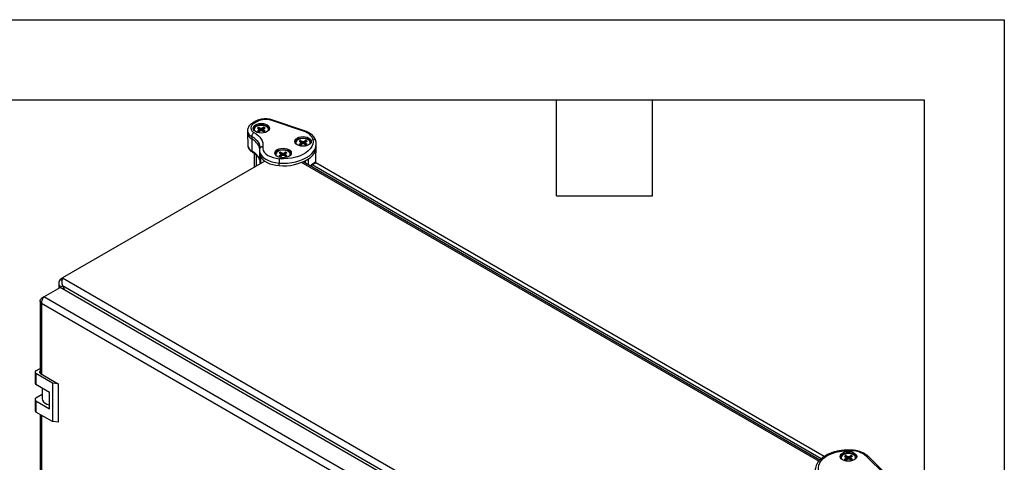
# Model space of a CAD drawing. Header units: millimetres. Extents: x 0 to 2235, y 0 to 1727.
# Tile 7 of 7: x 1610 to 2235, y 1446 to 1727. Entities that reach past the tile are written whole.
import ezdxf

# ---------------------------------------------------------------- set-up
doc = ezdxf.new("R2010")
doc.units = ezdxf.units.MM
doc.header["$LTSCALE"] = 8
doc.layers.add('TEXT', color=140, linetype='Continuous', lineweight=25)

msp = doc.modelspace()

# ---------------------------------------------------------------- linework, layer by layer
at = {"color": 7, "linetype": 'Continuous'}
for p, q in [((0.02, 1727.22), (2235.22, 1727.22)), ((2235.22, 1727.22), (2235.22, 0.02))]:
    msp.add_line(p, q, dxfattribs=at)
for p, q in [((1759.75, 1662.79), (1757.51, 1661.5)), ((1760.75, 1662.69), (1758.51, 1661.4)), ((1760.67, 1658.42), (1761.47, 1657.95)), ((1762.47, 1656.51), (1761.06, 1658.69)), ((1761.82, 1657.47), (1761.47, 1657.95)), ((1761.53, 1658.92), (1762.34, 1658.45)), ((1762.29, 1657.63), (1762.34, 1658.45)), ((1762.34, 1658.45), (1763.18, 1658.25)), ((1763.18, 1658.25), (1764.03, 1658.45)), ((1763.18, 1656.94), (1763.18, 1658.25)), ((1764.83, 1658.92), (1764.03, 1658.45)), ((1764.07, 1657.63), (1764.03, 1658.45)), ((1764.89, 1657.95), (1764.54, 1657.47)), ((1765.69, 1658.42), (1764.89, 1657.95)), ((1789.97, 1656.46), (1769.32, 1663.34)), ((1790.6, 1656.72), (1769.95, 1663.61)), ((1754.43, 1656.87), (1754.43, 1655.23)), ((1754.43, 1655.17), (1754.6, 1647.39)), ((1757.1, 1653.15), (1757.1, 1651.52)), ((1757.1, 1651.52), (1757.22, 1643.81)), ((1760.67, 1656.52), (1761.47, 1656.98)), ((1761.47, 1656.98), (1761.82, 1657.47)), ((1761.54, 1656.17), (1761.47, 1656.98)), ((1761.53, 1656.02), (1762.34, 1656.48)), ((1761.96, 1656.27), (1761.82, 1657.47)), ((1763.18, 1656.68), (1762.34, 1656.48)), ((1764.03, 1656.48), (1763.18, 1656.68)), ((1764.83, 1656.02), (1764.03, 1656.48)), ((1764.4, 1656.27), (1764.54, 1657.47)), ((1764.54, 1657.47), (1764.89, 1656.98)), ((1764.79, 1656.04), (1765.3, 1656.24)), ((1764.82, 1656.17), (1764.89, 1656.98)), ((1765.69, 1656.52), (1764.89, 1656.98)), ((1762.19, 1646.06), (1762.18, 1645.93)), ((1787.19, 1650.05), (1787.99, 1649.59)), ((1787.19, 1648.15), (1787.99, 1648.61)), ((1788.98, 1648.14), (1787.57, 1650.32)), ((1788.34, 1649.1), (1787.99, 1649.59)), ((1787.99, 1648.61), (1788.34, 1649.1)), ((1788.06, 1647.8), (1787.99, 1648.61)), ((1788.05, 1650.55), (1788.85, 1650.08)), ((1788.05, 1647.65), (1788.85, 1648.11)), ((1788.48, 1647.9), (1788.34, 1649.1)), ((1788.8, 1649.26), (1788.85, 1650.08)), ((1788.85, 1650.08), (1789.7, 1649.88)), ((1789.7, 1648.32), (1788.85, 1648.11)), ((1789.7, 1649.88), (1790.54, 1650.08)), ((1789.7, 1648.57), (1789.7, 1649.88)), ((1790.54, 1648.11), (1789.7, 1648.32)), ((1791.35, 1650.55), (1790.54, 1650.08)), ((1790.59, 1649.26), (1790.54, 1650.08)), ((1791.35, 1647.65), (1790.54, 1648.11)), ((1790.91, 1647.9), (1791.05, 1649.1)), ((1791.4, 1649.59), (1791.05, 1649.1)), ((1791.05, 1649.1), (1791.4, 1648.61)), ((1791.31, 1647.67), (1791.82, 1647.87)), ((1791.33, 1647.8), (1791.4, 1648.61)), ((1792.21, 1650.05), (1791.4, 1649.59)), ((1792.21, 1648.15), (1791.4, 1648.61)), ((1797.9, 1638.73), (1798.07, 1646.51)), ((1798.07, 1648.3), (1798.06, 1648.62)), ((1798.07, 1646.66), (1798.07, 1648.3)), ((1798.07, 1646.51), (1798.07, 1646.66)), ((1758.53, 1642.49), (1758.53, 1633.5)), ((1760, 1641.31), (1760, 1634.35)), ((1762.03, 1644.28), (1762.03, 1642.65)), ((1762.04, 1642.55), (1762.18, 1635.61)), ((1774.46, 1642.7), (1775.26, 1642.24)), ((1774.46, 1640.8), (1775.26, 1641.26)), ((1776.25, 1640.8), (1774.84, 1642.98)), ((1775.61, 1641.75), (1775.26, 1642.24)), ((1775.26, 1641.26), (1775.61, 1641.75)), ((1775.33, 1640.45), (1775.26, 1641.26)), ((1775.32, 1643.2), (1776.12, 1642.74)), ((1775.32, 1640.3), (1776.12, 1640.77)), ((1775.75, 1640.55), (1775.61, 1641.75)), ((1776.08, 1641.91), (1776.12, 1642.74)), ((1776.12, 1642.74), (1776.97, 1642.53)), ((1776.97, 1640.97), (1776.12, 1640.77)), ((1776.97, 1642.53), (1777.81, 1642.74)), ((1776.97, 1641.23), (1776.97, 1642.53)), ((1777.81, 1640.77), (1776.97, 1640.97)), ((1778.62, 1643.2), (1777.81, 1642.74)), ((1777.86, 1641.91), (1777.81, 1642.74)), ((1778.62, 1640.3), (1777.81, 1640.77)), ((1778.19, 1640.55), (1778.33, 1641.75)), ((1778.68, 1642.24), (1778.33, 1641.75)), ((1778.33, 1641.75), (1778.68, 1641.26)), ((1778.58, 1640.32), (1779.09, 1640.53)), ((1778.6, 1640.45), (1778.68, 1641.26)), ((1779.48, 1642.7), (1778.68, 1642.24)), ((1779.48, 1640.8), (1778.68, 1641.26)), ((1765.33, 1637.42), (1636.92, 1563.3)), ((1765.11, 1637.3), (1765.1, 1637.69)), ((1774.45, 1634.57), (1774.45, 1636.2)), ((2117.35, 1446.81), (1788.7, 1636.54)), ((2117.94, 1447.51), (1789.75, 1636.97)), ((1789.98, 1637.07), (1789.99, 1636.83)), ((1790.4, 1637.32), (1790.42, 1636.59)), ((1790.98, 1637.65), (1790.98, 1636.26)), ((1793.19, 1634.98), (1793.2, 1638.88)), ((1794.93, 1634.81), (1794.93, 1633.98)), ((1797.34, 1636.47), (1795.09, 1635.17)), ((1795.49, 1635.13), (1797.74, 1636.43)), ((2118.89, 1448.44), (1795.49, 1635.13)), ((2120.82, 1449.92), (1797.74, 1636.43)), ((1634.56, 1560), (1634.56, 1556.75)), ((1635.47, 1562.46), (1636.92, 1563.3)), ((1635.47, 1562.46), (1636.53, 1561.84)), ((1635.47, 1557.55), (1636.81, 1558.32)), ((1988.97, 1355.03), (1636.81, 1558.32)), ((1636.81, 1558.32), (1638.35, 1555.56)), ((1636.92, 1563.3), (1993.22, 1357.61)), ((1625.04, 1551.25), (1635.43, 1557.25)), ((1987.24, 1354.16), (1635.43, 1557.25)), ((1635.76, 1557.06), (1635.47, 1557.55)), ((1635.47, 1557.55), (1635.47, 1557.23)), ((1622.68, 1548.73), (1622.68, 1502.73)), ((1625.04, 1551.25), (1623.58, 1550.41)), ((1623.58, 1550.41), (1624.18, 1550.07)), ((1973.94, 1344.8), (1623.58, 1547.05)), ((1623.58, 1547.05), (1623.58, 1502.19)), ((1976.85, 1348.16), (1625.04, 1551.25)), ((1619.41, 1503.45), (1619.41, 1496.39)), ((1620.01, 1504.29), (1622.68, 1505.83)), ((1630.61, 1496.5), (1620.01, 1502.62)), ((1620.01, 1502.62), (1620.01, 1495.55)), ((1622.85, 1502.61), (1634.15, 1496.09)), ((1628.7, 1490.54), (1620.01, 1495.55)), ((1634.15, 1496.09), (1630.61, 1496.5)), ((1630.61, 1496.5), (1630.61, 1472)), ((1634.15, 1496.09), (1634.15, 1471.6)), ((1624, 1489.16), (1620.01, 1486.86)), ((1624, 1493.25), (1624, 1486.73)), ((1628.7, 1480.17), (1628.7, 1490.54)), ((1619.41, 1486.02), (1619.41, 1478.96)), ((1620.01, 1485.18), (1620.01, 1478.12)), ((1620.01, 1485.18), (1628.7, 1480.17)), ((1630.61, 1472), (1620.01, 1478.12)), ((1622.68, 1476.58), (1622.68, 1212.37)), ((1623.58, 1476.06), (1623.58, 1211.83)), ((1634.15, 1471.6), (1630.61, 1472)), ((2133.68, 1450.02), (2134.48, 1449.56)), ((2133.68, 1448.12), (2134.48, 1448.58)), ((2135.48, 1448.12), (2134.07, 1450.3)), ((2134.83, 1449.07), (2134.48, 1449.56)), ((2134.48, 1448.58), (2134.83, 1449.07)), ((2134.55, 1447.78), (2134.48, 1448.58)), ((2134.54, 1450.52), (2135.35, 1450.06)), ((2134.54, 1447.62), (2135.35, 1448.09)), ((2134.97, 1447.87), (2134.83, 1449.07)), ((2135.3, 1449.24), (2135.35, 1450.06)), ((2135.35, 1450.06), (2136.19, 1449.86)), ((2136.19, 1448.29), (2135.35, 1448.09)), ((2136.19, 1449.86), (2137.04, 1450.06)), ((2136.19, 1448.55), (2136.19, 1449.86)), ((2137.04, 1448.09), (2136.19, 1448.29)), ((2137.84, 1450.52), (2137.04, 1450.06)), ((2137.08, 1449.24), (2137.04, 1450.06)), ((2137.84, 1447.62), (2137.04, 1448.09)), ((2137.41, 1447.87), (2137.55, 1449.07)), ((2137.9, 1449.56), (2137.55, 1449.07)), ((2137.55, 1449.07), (2137.9, 1448.58)), ((2137.8, 1447.64), (2138.31, 1447.85)), ((2137.83, 1447.78), (2137.9, 1448.58)), ((2138.7, 1450.02), (2137.9, 1449.56)), ((2138.7, 1448.12), (2137.9, 1448.58)), ((2159.43, 1438.14), (2147.5, 1450.06)), ((2160.84, 1437.92), (2148.92, 1449.84))]:
    msp.add_line(p, q)
at = {"flags": 128}
for points in [[(1759.47, 1660.44), (1760.56, 1660.92), (1761.82, 1661.22), (1763.18, 1661.33), (1764.54, 1661.22), (1765.81, 1660.92), (1766.89, 1660.44), (1767.73, 1659.81), (1768.25, 1659.08), (1768.43, 1658.3), (1768.25, 1657.51), (1767.73, 1656.78), (1766.89, 1656.15), (1765.81, 1655.67), (1764.54, 1655.37), (1763.18, 1655.27), (1761.82, 1655.37), (1760.56, 1655.67), (1759.47, 1656.15), (1758.63, 1656.78), (1758.11, 1657.51), (1757.93, 1658.3), (1758.11, 1659.08), (1758.63, 1659.81), (1759.47, 1660.44)], [(1759.47, 1659.62), (1760.56, 1660.1), (1761.82, 1660.41), (1763.18, 1660.51), (1764.54, 1660.41), (1765.81, 1660.1), (1766.89, 1659.62), (1767.73, 1659), (1768.25, 1658.26), (1768.38, 1657.89)], [(1767.52, 1656.59), (1767.67, 1656.9), (1767.77, 1657.66), (1767.49, 1658.39), (1766.86, 1659.06), (1765.94, 1659.59), (1764.79, 1659.95), (1763.51, 1660.11), (1762.2, 1660.06), (1760.98, 1659.8), (1759.93, 1659.34)], [(1757.1, 1653.15), (1758.38, 1652.33), (1759.49, 1651.43), (1760.43, 1650.46), (1761.17, 1649.44), (1761.72, 1648.38), (1762.06, 1647.29), (1762.18, 1646.19), (1762.19, 1646.06)], [(1758.51, 1655.6), (1759.94, 1654.68), (1761.18, 1653.68), (1762.22, 1652.6), (1763.05, 1651.46), (1763.66, 1650.28), (1764.04, 1649.07), (1764.18, 1647.83), (1764.09, 1646.6)], [(1785.98, 1652.07), (1787.07, 1652.55), (1788.34, 1652.86), (1789.7, 1652.96), (1791.06, 1652.86), (1792.32, 1652.55), (1793.41, 1652.07), (1794.24, 1651.44), (1794.77, 1650.71), (1794.95, 1649.93), (1794.77, 1649.14), (1794.24, 1648.41), (1793.41, 1647.79), (1792.32, 1647.3), (1791.06, 1647), (1789.7, 1646.9), (1788.34, 1647), (1787.07, 1647.3), (1785.98, 1647.79), (1785.15, 1648.41), (1784.63, 1649.14), (1784.45, 1649.93), (1784.63, 1650.71), (1785.15, 1651.44), (1785.98, 1652.07)], [(1785.98, 1651.26), (1787.07, 1651.74), (1788.34, 1652.04), (1789.7, 1652.14), (1791.06, 1652.04), (1792.32, 1651.74), (1793.41, 1651.26), (1794.24, 1650.63), (1794.77, 1649.9), (1794.9, 1649.52)], [(1794.04, 1648.22), (1794.19, 1648.53), (1794.28, 1649.29), (1794, 1650.03), (1793.38, 1650.69), (1792.45, 1651.22), (1791.3, 1651.59), (1790.02, 1651.75), (1788.72, 1651.69), (1787.49, 1651.43), (1786.45, 1650.98)], [(1795.93, 1651.24), (1795.68, 1652.04), (1795.28, 1652.81), (1794.72, 1653.56), (1794.02, 1654.26), (1793.18, 1654.91), (1792.22, 1655.49), (1791.14, 1656.01), (1789.97, 1656.46)], [(1764.09, 1646.6), (1764.07, 1645.4), (1764.4, 1644.21), (1765.08, 1643.08), (1766.08, 1642.03), (1767.39, 1641.09), (1768.95, 1640.3), (1770.72, 1639.67), (1772.65, 1639.23), (1774.69, 1638.98)], [(1773.26, 1644.72), (1774.34, 1645.21), (1775.61, 1645.51), (1776.97, 1645.61), (1778.33, 1645.51), (1779.59, 1645.21), (1780.68, 1644.72), (1781.52, 1644.1), (1782.04, 1643.37), (1782.22, 1642.58), (1782.04, 1641.8), (1781.52, 1641.07), (1780.68, 1640.44), (1779.59, 1639.96), (1778.33, 1639.65), (1776.97, 1639.55), (1775.61, 1639.65), (1774.34, 1639.96), (1773.26, 1640.44), (1772.42, 1641.07), (1771.9, 1641.8), (1771.72, 1642.58), (1771.9, 1643.37), (1772.42, 1644.1), (1773.26, 1644.72)], [(1774.45, 1636.2), (1777.17, 1636.12), (1779.89, 1636.23), (1782.56, 1636.55), (1785.14, 1637.06), (1787.58, 1637.77), (1789.84, 1638.64), (1791.89, 1639.68), (1793.69, 1640.86), (1795.21, 1642.17), (1796.42, 1643.58), (1797.31, 1645.07), (1797.87, 1646.61), (1798.07, 1648.18), (1798.07, 1648.3)], [(1795.93, 1651.24), (1796.07, 1649.71), (1795.83, 1648.18), (1795.23, 1646.69), (1794.27, 1645.26), (1792.98, 1643.92), (1791.38, 1642.69), (1789.5, 1641.61), (1787.38, 1640.68), (1785.06, 1639.94), (1782.58, 1639.39), (1779.99, 1639.04), (1777.35, 1638.9), (1774.69, 1638.98)], [(1762.03, 1644.27), (1762.07, 1643.68), (1762.46, 1642.3), (1763.25, 1640.98), (1764.42, 1639.75), (1765.94, 1638.66), (1767.76, 1637.73), (1769.83, 1637), (1772.08, 1636.49), (1774.45, 1636.2)], [(1762.58, 1640.42), (1763.29, 1639.3), (1764.27, 1638.25), (1765.51, 1637.3), (1766.98, 1636.46), (1768.65, 1635.75), (1770.48, 1635.19), (1772.42, 1634.8), (1774.45, 1634.57)], [(1773.26, 1643.91), (1774.34, 1644.39), (1775.61, 1644.69), (1776.97, 1644.8), (1778.33, 1644.69), (1779.59, 1644.39), (1780.68, 1643.91), (1781.52, 1643.28), (1782.04, 1642.55), (1782.17, 1642.17)], [(1781.31, 1640.88), (1781.46, 1641.19), (1781.55, 1641.94), (1781.28, 1642.68), (1780.65, 1643.34), (1779.72, 1643.88), (1778.58, 1644.24), (1777.3, 1644.4), (1775.99, 1644.34), (1774.77, 1644.08), (1773.72, 1643.63)], [(1622.68, 1504.18), (1622.6, 1504.11), (1622.41, 1503.91), (1622.29, 1503.68), (1622.25, 1503.45), (1622.29, 1503.22), (1622.41, 1503), (1622.6, 1502.79), (1622.85, 1502.61)], [(1624, 1486.73), (1624, 1486.53), (1624.25, 1485.56), (1624.85, 1484.65), (1625.77, 1483.82), (1626.97, 1483.13), (1628.4, 1482.6), (1628.7, 1482.52)], [(2117.23, 1441.24), (2117.09, 1442.77), (2117.33, 1444.3), (2117.93, 1445.79), (2118.89, 1447.22), (2120.18, 1448.56), (2121.78, 1449.79), (2123.66, 1450.87), (2125.78, 1451.8), (2128.1, 1452.54), (2130.58, 1453.09), (2133.17, 1453.44), (2135.81, 1453.58), (2138.47, 1453.5)], [(2132.48, 1452.04), (2133.57, 1452.53), (2134.83, 1452.83), (2136.19, 1452.93), (2137.55, 1452.83), (2138.82, 1452.53), (2139.9, 1452.04), (2140.74, 1451.42), (2141.26, 1450.69), (2141.44, 1449.9), (2141.26, 1449.12), (2140.74, 1448.39), (2139.9, 1447.76), (2138.82, 1447.28), (2137.55, 1446.97), (2136.19, 1446.87), (2134.83, 1446.97), (2133.57, 1447.28), (2132.48, 1447.76), (2131.64, 1448.39), (2131.12, 1449.12), (2130.94, 1449.9), (2131.12, 1450.69), (2131.64, 1451.42), (2132.48, 1452.04)], [(2132.48, 1451.23), (2133.57, 1451.71), (2134.83, 1452.01), (2136.19, 1452.12), (2137.55, 1452.01), (2138.82, 1451.71), (2139.9, 1451.23), (2140.74, 1450.6), (2141.26, 1449.87), (2141.39, 1449.49)], [(2140.53, 1448.2), (2140.68, 1448.51), (2140.78, 1449.26), (2140.5, 1450), (2139.87, 1450.66), (2138.95, 1451.2), (2137.8, 1451.56), (2136.52, 1451.72), (2135.21, 1451.67), (2133.99, 1451.4), (2132.94, 1450.95)]]:
    msp.add_lwpolyline(points, dxfattribs=at)
for centre, radius, start, end in [((1759.61, 1658.5), 3.1, 110.7825, 249.21086), ((1757.93, 1660.64), 0.959, 52.74652, 115.95873), ((1760.67, 1657.08), 2.81, 115.35001, 163.33841), ((1760.6, 1657.49), 1.97, 109.82948, 207.00425), ((1760.16, 1661.87), 1.01, 54.3841, 114.28781), ((1762.25, 1656.6), 2.41, 119.69758, 130.99184), ((1765.81, 1652.78), 11.13, 71.63088, 117.06152), ((1762.68, 1655.86), 3.27, 110.56167, 119.77633), ((1763.87, 1656.27), 2.82, 49.82698, 70.1784), ((1769.85, 1662.97), 0.644, 80.54725, 144.81719), ((1758.99, 1657.32), 4.58, 185.84625, 245.61213), ((1758.99, 1655.69), 4.58, 185.6948, 245.62534), ((1752.88, 1642.92), 9.58, 16.83655, 63.85109), ((1762.49, 1658.67), 2.82, 229.82698, 250.1784), ((1763.68, 1659.08), 3.27, 290.56167, 299.77633), ((1764.11, 1658.33), 2.41, 299.69758, 310.99184), ((1790.5, 1656.09), 0.644, 80.49175, 144.82616), ((1759.09, 1647.92), 4.52, 186.72969, 245.53454), ((1787.19, 1648.71), 2.81, 115.35001, 163.33841), ((1787.12, 1649.12), 1.97, 109.82948, 207.00425), ((1788.77, 1648.23), 2.41, 119.69758, 130.99184), ((1789, 1650.3), 2.82, 229.82698, 250.1784), ((1789.2, 1647.49), 3.27, 110.56167, 119.77633), ((1790.39, 1647.9), 2.82, 49.82698, 70.1784), ((1790.2, 1650.71), 3.27, 290.56167, 299.77633), ((1790.63, 1649.97), 2.41, 299.69758, 310.99184), ((1788.41, 1647.3), 9.69, 299.5895, 355.33466), ((1752.83, 1634.97), 9.87, 19.79093, 63.60343), ((1767.06, 1642.69), 5.02, 180.39847, 206.83393), ((1774.46, 1641.37), 2.81, 115.35001, 163.33841), ((1774.39, 1641.77), 1.97, 109.82948, 207.00425), ((1776.04, 1640.88), 2.41, 119.69758, 130.99184), ((1776.28, 1642.95), 2.82, 229.82698, 250.1784), ((1776.47, 1640.14), 3.27, 110.56167, 119.77633), ((1777.66, 1640.55), 2.82, 49.82698, 70.1784), ((1777.47, 1643.36), 3.27, 290.56167, 299.77633), ((1777.9, 1642.62), 2.41, 299.69758, 310.99184), ((1777.4, 1664.66), 30.23, 264.39992, 301.4892), ((1795.27, 1634.86), 0.347, 50.79671, 189.21404), ((1797.5, 1636.1), 0.399, 54.38242, 114.30712), ((1790.62, 1638.92), 7.29, 340.68651, 358.57931), ((1620.33, 1503.45), 0.896, 110.78342, 249.21658), ((1620.44, 1496.49), 1.03, 185.6948, 245.62534), ((1620.33, 1486.02), 0.896, 110.78342, 249.21658), ((1620.44, 1479.06), 1.03, 185.6948, 245.62534), ((2138.15, 1439.1), 14.41, 49.53379, 88.75254), ((2133.68, 1448.69), 2.81, 115.35001, 163.33841), ((2133.61, 1449.09), 1.97, 109.82948, 207.00425), ((2135.26, 1448.2), 2.41, 119.69758, 130.99184), ((2135.5, 1450.27), 2.82, 229.82698, 250.1784), ((2135.69, 1447.46), 3.27, 110.56167, 119.77633), ((2136.88, 1447.87), 2.82, 49.82698, 70.1784), ((2136.69, 1450.68), 3.27, 290.56167, 299.77633), ((2137.12, 1449.94), 2.41, 299.69758, 310.99184), ((2148.04, 1448.82), 1.34, 49.04219, 113.36798)]:
    msp.add_arc(centre, radius, start, end)
for points, knots in [([(1769.95, 1663.61), (1769.68, 1663.69), (1768.89, 1663.94), (1767.49, 1664.19), (1765.79, 1664.29), (1764.09, 1664.19), (1762.45, 1663.89), (1760.97, 1663.43), (1760.13, 1662.99), (1759.75, 1662.79)], [0, 0, 0, 0, 0.084623, 0.24078, 0.396319, 0.551878, 0.708152, 0.865928, 1, 1, 1, 1]), ([(1757.51, 1661.5), (1757.28, 1661.35), (1756.61, 1660.94), (1755.73, 1660.15), (1754.99, 1659.12), (1754.52, 1658.02), (1754.47, 1657.25), (1754.44, 1656.85)], [0, 0, 0, 0, 0.133278, 0.380187, 0.591265, 0.792788, 1, 1, 1, 1]), ([(1762.29, 1657.63), (1762.18, 1657.82), (1761.92, 1658.25), (1761.67, 1658.68), (1761.53, 1658.92)], [0, 0, 0, 0, 0.4409337, 1, 1, 1, 1]), ([(1764.07, 1657.63), (1764.18, 1657.82), (1764.44, 1658.25), (1764.69, 1658.68), (1764.83, 1658.92)], [0, 0, 0, 0, 0.440043, 1, 1, 1, 1]), ([(1758.51, 1655.6), (1758.33, 1655.5), (1758.14, 1655.35), (1757.8, 1654.99), (1757.64, 1654.77), (1757.38, 1654.32), (1757.28, 1654.08), (1757.14, 1653.6), (1757.1, 1653.37), (1757.1, 1653.15)], [0, 0, 0, 0, 0.25, 0.25, 0.5, 0.5, 0.75, 0.75, 1, 1, 1, 1]), ([(1761.54, 1656.17), (1761.42, 1656.22), (1761.12, 1656.33), (1760.83, 1656.45), (1760.67, 1656.52)], [0, 0, 0, 0, 0.4409337, 1, 1, 1, 1]), ([(1763.18, 1656.94), (1763.14, 1656.96), (1763.07, 1657.01), (1762.95, 1657.09), (1762.84, 1657.17), (1762.69, 1657.29), (1762.5, 1657.44), (1762.36, 1657.56), (1762.29, 1657.63)], [0, 0, 0, 0, 0.113882, 0.234464, 0.36297, 0.500299, 0.734572, 1, 1, 1, 1]), ([(1764.07, 1657.63), (1764, 1657.56), (1763.86, 1657.44), (1763.66, 1657.28), (1763.49, 1657.14), (1763.33, 1657.03), (1763.23, 1656.97), (1763.18, 1656.94)], [0, 0, 0, 0, 0.265421, 0.499719, 0.680813, 0.846737, 1, 1, 1, 1]), ([(1764.82, 1656.17), (1764.94, 1656.22), (1765.24, 1656.33), (1765.53, 1656.45), (1765.69, 1656.52)], [0, 0, 0, 0, 0.440043, 1, 1, 1, 1]), ([(1797.89, 1650.02), (1797.82, 1650.3), (1797.63, 1651.04), (1797.07, 1652.17), (1796.17, 1653.37), (1795, 1654.46), (1793.57, 1655.44), (1792.08, 1656.19), (1791.04, 1656.57), (1790.6, 1656.72)], [0, 0, 0, 0, 0.094666, 0.244043, 0.396412, 0.554297, 0.717029, 0.882499, 1, 1, 1, 1]), ([(1754.62, 1647.43), (1754.61, 1647.39), (1754.56, 1646.98), (1754.78, 1646.2), (1755.25, 1645.17), (1756.02, 1644.23), (1756.83, 1643.56), (1757.41, 1643.22), (1757.59, 1643.11)], [0, 0, 0, 0, 0.021489, 0.235505, 0.447564, 0.665536, 0.89414, 1, 1, 1, 1]), ([(1762.12, 1645.3), (1762.07, 1645.01), (1762.01, 1644.66), (1762.04, 1644.32), (1762.05, 1644.26)], [0, 0, 0, 0, 0.8448384, 1, 1, 1, 1]), ([(1764.09, 1646.6), (1763.83, 1646.62), (1763.57, 1646.59), (1763.09, 1646.45), (1762.87, 1646.34), (1762.5, 1646.06), (1762.35, 1645.89), (1762.15, 1645.51), (1762.1, 1645.29), (1762.1, 1645.08)], [0, 0, 0, 0, 0.25, 0.25, 0.5, 0.5, 0.75, 0.75, 1, 1, 1, 1]), ([(1762.15, 1645.96), (1762.16, 1645.79), (1762.17, 1645.57), (1762.13, 1645.35), (1762.12, 1645.3)], [0, 0, 0, 0, 0.7810092, 1, 1, 1, 1]), ([(1788.06, 1647.8), (1787.93, 1647.85), (1787.64, 1647.97), (1787.35, 1648.08), (1787.19, 1648.15)], [0, 0, 0, 0, 0.440934, 1, 1, 1, 1]), ([(1788.8, 1649.26), (1788.69, 1649.45), (1788.44, 1649.88), (1788.19, 1650.31), (1788.05, 1650.55)], [0, 0, 0, 0, 0.440934, 1, 1, 1, 1]), ([(1789.7, 1648.57), (1789.66, 1648.6), (1789.58, 1648.64), (1789.47, 1648.72), (1789.35, 1648.8), (1789.2, 1648.92), (1789.02, 1649.07), (1788.88, 1649.2), (1788.8, 1649.26)], [0, 0, 0, 0, 0.113882, 0.234464, 0.36297, 0.500299, 0.734572, 1, 1, 1, 1]), ([(1790.59, 1649.26), (1790.51, 1649.2), (1790.37, 1649.07), (1790.18, 1648.91), (1790, 1648.77), (1789.85, 1648.67), (1789.75, 1648.6), (1789.7, 1648.57)], [0, 0, 0, 0, 0.265421, 0.499719, 0.680813, 0.846737, 1, 1, 1, 1]), ([(1790.59, 1649.26), (1790.7, 1649.45), (1790.95, 1649.88), (1791.2, 1650.31), (1791.35, 1650.55)], [0, 0, 0, 0, 0.440043, 1, 1, 1, 1]), ([(1791.33, 1647.8), (1791.46, 1647.85), (1791.75, 1647.97), (1792.04, 1648.08), (1792.21, 1648.15)], [0, 0, 0, 0, 0.440043, 1, 1, 1, 1]), ([(1797.92, 1649.75), (1797.92, 1649.96), (1797.87, 1650.17), (1797.67, 1650.55), (1797.52, 1650.72), (1797.15, 1651), (1796.93, 1651.11), (1796.45, 1651.24), (1796.19, 1651.26), (1795.93, 1651.24)], [0, 0, 0, 0, 0.25, 0.25, 0.5, 0.5, 0.75, 0.75, 1, 1, 1, 1]), ([(1798.03, 1648.68), (1798.01, 1649.07), (1797.99, 1649.51), (1797.9, 1649.96), (1797.89, 1650.02)], [0, 0, 0, 0, 0.858268, 1, 1, 1, 1]), ([(1757.53, 1643.15), (1757.44, 1643.22), (1757.27, 1643.36), (1757.23, 1643.66), (1757.22, 1643.81)], [0, 0, 0, 0, 0.493583, 1, 1, 1, 1]), ([(1757.46, 1643.18), (1757.73, 1643.02), (1758.53, 1642.55), (1759.66, 1641.69), (1760.76, 1640.61), (1761.56, 1639.49), (1762.01, 1638.62), (1762.11, 1638.14), (1762.13, 1638.04)], [0, 0, 0, 0, 0.108461, 0.31547, 0.522315, 0.729836, 0.940073, 1, 1, 1, 1]), ([(1762.58, 1640.42), (1762.59, 1638.99), (1762.6, 1637.48), (1762.62, 1635.96), (1762.62, 1635.86)], [0, 0, 0, 0, 0.936282, 1, 1, 1, 1]), ([(1774.69, 1638.98), (1774.66, 1638.83), (1774.63, 1638.64), (1774.57, 1638.2), (1774.54, 1637.95), (1774.5, 1637.43), (1774.48, 1637.17), (1774.46, 1636.66), (1774.45, 1636.42), (1774.45, 1636.2)], [0, 0, 0, 0, 0.25, 0.25, 0.5, 0.5, 0.75, 0.75, 1, 1, 1, 1]), ([(1775.33, 1640.45), (1775.2, 1640.51), (1774.91, 1640.62), (1774.62, 1640.73), (1774.46, 1640.8)], [0, 0, 0, 0, 0.440934, 1, 1, 1, 1]), ([(1776.08, 1641.91), (1775.97, 1642.1), (1775.71, 1642.53), (1775.46, 1642.96), (1775.32, 1643.2)], [0, 0, 0, 0, 0.4409337, 1, 1, 1, 1]), ([(1776.97, 1641.23), (1776.93, 1641.25), (1776.86, 1641.29), (1776.74, 1641.37), (1776.63, 1641.45), (1776.48, 1641.57), (1776.29, 1641.72), (1776.15, 1641.85), (1776.08, 1641.91)], [0, 0, 0, 0, 0.113882, 0.234464, 0.36297, 0.500299, 0.734572, 1, 1, 1, 1]), ([(1777.86, 1641.91), (1777.79, 1641.85), (1777.65, 1641.72), (1777.45, 1641.56), (1777.27, 1641.43), (1777.12, 1641.32), (1777.02, 1641.26), (1776.97, 1641.23)], [0, 0, 0, 0, 0.265421, 0.499719, 0.680813, 0.846737, 1, 1, 1, 1]), ([(1777.86, 1641.91), (1777.97, 1642.1), (1778.23, 1642.53), (1778.48, 1642.96), (1778.62, 1643.2)], [0, 0, 0, 0, 0.440043, 1, 1, 1, 1]), ([(1778.6, 1640.45), (1778.73, 1640.5), (1779.03, 1640.62), (1779.32, 1640.73), (1779.48, 1640.8)], [0, 0, 0, 0, 0.440043, 1, 1, 1, 1]), ([(1797.49, 1636.5), (1797.57, 1636.73), (1797.83, 1637.48), (1797.95, 1638.42), (1797.88, 1639.11), (1797.86, 1639.27)], [0, 0, 0, 0, 0.255633, 0.831, 1, 1, 1, 1]), ([(1635.47, 1562.46), (1635.18, 1562.09), (1634.95, 1561.7), (1634.64, 1560.87), (1634.56, 1560.43), (1634.56, 1559.57), (1634.64, 1559.14), (1634.95, 1558.31), (1635.18, 1557.91), (1635.47, 1557.55)], [0, 0, 0, 0, 0.25, 0.25, 0.5, 0.5, 0.75, 0.75, 1, 1, 1, 1]), ([(1636.92, 1563.3), (1636.81, 1563.03), (1636.7, 1562.7), (1636.52, 1561.95), (1636.45, 1561.52), (1636.39, 1560.62), (1636.4, 1560.15), (1636.52, 1559.21), (1636.64, 1558.75), (1636.81, 1558.32)], [0, 0, 0, 0, 0.25, 0.25, 0.5, 0.5, 0.75, 0.75, 1, 1, 1, 1]), ([(1623.58, 1547.05), (1623.3, 1547.29), (1623.07, 1547.56), (1622.76, 1548.13), (1622.68, 1548.43), (1622.68, 1549.04), (1622.76, 1549.34), (1623.07, 1549.91), (1623.3, 1550.18), (1623.58, 1550.41)], [0, 0, 0, 0, 0.25, 0.25, 0.5, 0.5, 0.75, 0.75, 1, 1, 1, 1]), ([(1625.04, 1551.25), (1624.81, 1551.05), (1624.59, 1550.79), (1624.18, 1550.16), (1624, 1549.8), (1623.72, 1549.03), (1623.62, 1548.62), (1623.52, 1547.82), (1623.52, 1547.42), (1623.58, 1547.05)], [0, 0, 0, 0, 0.25, 0.25, 0.5, 0.5, 0.75, 0.75, 1, 1, 1, 1]), ([(2138.61, 1453.86), (2138.15, 1453.89), (2136.84, 1453.96), (2134.66, 1453.94), (2132.1, 1453.74), (2129.59, 1453.34), (2127.18, 1452.77), (2124.9, 1452.01), (2122.78, 1451.08), (2120.85, 1449.99), (2119.14, 1448.74), (2117.7, 1447.35), (2116.54, 1445.84), (2115.7, 1444.24), (2115.22, 1442.59), (2115.04, 1441.34), (2115.11, 1440.66), (2115.13, 1440.53)], [0, 0, 0, 0, 0.038633, 0.111431, 0.184289, 0.257225, 0.330305, 0.403596, 0.477154, 0.551001, 0.625087, 0.699117, 0.772555, 0.844715, 0.915078, 0.983695, 1, 1, 1, 1]), ([(2138.47, 1453.5), (2138.5, 1453.64), (2138.55, 1453.85), (2138.59, 1453.83), (2138.6, 1453.83)], [0, 0, 0, 0, 0.634451, 1, 1, 1, 1]), ([(2148.92, 1449.84), (2148.69, 1450.05), (2148.07, 1450.64), (2146.84, 1451.49), (2145.2, 1452.34), (2143.38, 1453.02), (2141.41, 1453.52), (2139.79, 1453.77), (2138.85, 1453.84), (2138.61, 1453.86)], [0, 0, 0, 0, 0.093581, 0.26144, 0.430955, 0.601301, 0.771253, 0.940662, 1, 1, 1, 1]), ([(2134.55, 1447.78), (2134.43, 1447.83), (2134.13, 1447.94), (2133.84, 1448.06), (2133.68, 1448.12)], [0, 0, 0, 0, 0.4409337, 1, 1, 1, 1]), ([(2135.3, 1449.24), (2135.19, 1449.42), (2134.93, 1449.85), (2134.68, 1450.28), (2134.54, 1450.52)], [0, 0, 0, 0, 0.440934, 1, 1, 1, 1]), ([(2136.19, 1448.55), (2136.15, 1448.57), (2136.08, 1448.61), (2135.97, 1448.69), (2135.85, 1448.78), (2135.7, 1448.89), (2135.51, 1449.04), (2135.37, 1449.17), (2135.3, 1449.24)], [0, 0, 0, 0, 0.113882, 0.234464, 0.36297, 0.500299, 0.734572, 1, 1, 1, 1]), ([(2137.08, 1449.24), (2137.01, 1449.17), (2136.87, 1449.04), (2136.67, 1448.88), (2136.5, 1448.75), (2136.34, 1448.64), (2136.24, 1448.58), (2136.19, 1448.55)], [0, 0, 0, 0, 0.265421, 0.499719, 0.680813, 0.846737, 1, 1, 1, 1]), ([(2137.08, 1449.24), (2137.19, 1449.42), (2137.45, 1449.85), (2137.7, 1450.28), (2137.84, 1450.52)], [0, 0, 0, 0, 0.440043, 1, 1, 1, 1]), ([(2137.83, 1447.78), (2137.96, 1447.83), (2138.25, 1447.94), (2138.54, 1448.06), (2138.7, 1448.12)], [0, 0, 0, 0, 0.440043, 1, 1, 1, 1])]:
    msp.add_open_spline(points, degree=3, knots=knots)
at = {"layer": 'TEXT'}
for p, q in [((50.8, 1676.4), (2184.4, 1676.4)), ((1950.72, 1615.44), (1950.72, 1676.4)), ((2011.68, 1615.44), (2011.68, 1676.4)), ((2184.4, 1676.4), (2184.4, 50.8)), ((1950.72, 1615.44), (2011.68, 1615.44))]:
    msp.add_line(p, q, dxfattribs=at)

doc.saveas('drawing.dxf')
